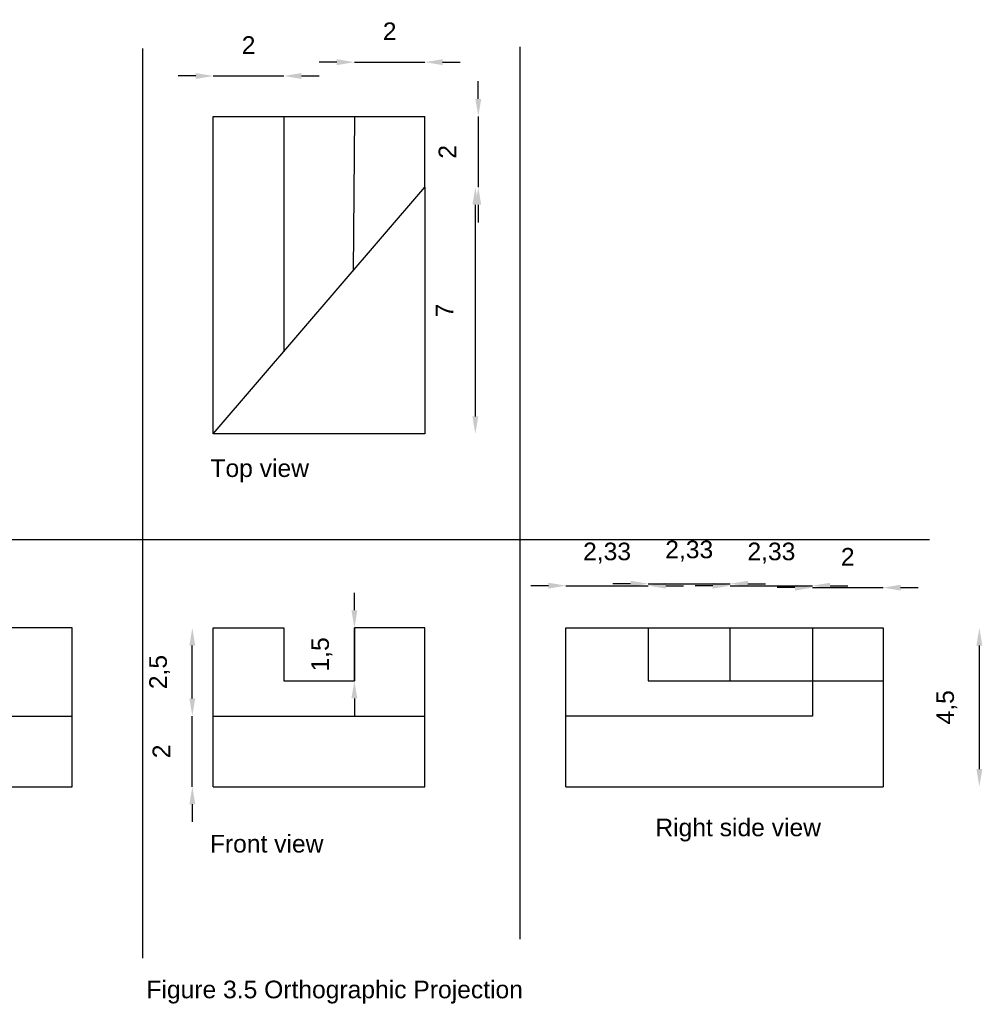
# Model space of a CAD drawing. Header units: feet. Extents: x 1692 to 1853, y 783 to 876.
# Tile 4 of 4: x 1826 to 1853, y 805 to 833. Entities that reach past the tile are written whole.
import ezdxf

# ---------------------------------------------------------------- set-up
doc = ezdxf.new("R2010")
doc.units = ezdxf.units.FT
doc.header["$LTSCALE"] = 20
doc.linetypes.add('ACAD_ISO02W100', pattern=[15, 12, -3])
doc.linetypes.add('HIDDEN', pattern=[9.525, 6.35, -3.175])
doc.styles.get("Standard").update_dxf_attribs({"font": 'Arial.ttf'})
doc.dimstyles.new('ISO-25', dxfattribs={"dimtxt": 0.5, "dimasz": 0.5, "dimexe": 1.25, "dimexo": 0.625, "dimtad": 1, "dimtoh": 1, "dimtxsty": 'Standard', "dimcen": 2.5, "dimse1": 1, "dimse2": 1, "dimadec": 0, "dimazin": 0, "dimtfac": 1, "dimtix": 1, "dimtmove": 0, "dimatfit": 3, "dimfxl": 1, "dimarcsym": 1})

# ---------------------------------------------------------------- blocks, each defined once
blk = doc.blocks.new('*D1')
at = {"color": 0, "linetype": 'ACAD_ISO02W100', "lineweight": -2, "transparency": 16777216}
for p, q in [((1830.873, 830.95), (1830.373, 830.95)), ((1831.373, 830.95), (1833.373, 830.95)), ((1833.873, 830.95), (1834.373, 830.95))]:
    blk.add_line(p, q, dxfattribs=at)
at = {"color": 0, "linetype": 'ACAD_ISO02W100', "transparency": 16777216}
for points in [[(1830.873, 831.033), (1830.873, 830.866), (1831.373, 830.95)], [(1833.873, 831.033), (1833.873, 830.866), (1833.373, 830.95)]]:
    blk.add_solid(points, dxfattribs=at)
at = {"layer": 'Defpoints', "color": 0, "linetype": 'ACAD_ISO02W100', "transparency": 16777216}
for p in [(1833.373, 830.95), (1831.373, 829.799), (1833.373, 829.797)]:
    blk.add_point(p, dxfattribs=at)
at = {"color": 0, "linetype": 'ACAD_ISO02W100', "transparency": 16777216, "insert": (1832.373, 831.826), "char_height": 0.5, "attachment_point": 5}
blk.add_mtext('2', dxfattribs=at)
blk = doc.blocks.new('*D2')
at = {"color": 0, "linetype": 'ACAD_ISO02W100', "lineweight": -2, "transparency": 16777216}
for p, q in [((1834.873, 831.342), (1834.373, 831.342)), ((1835.373, 831.342), (1837.373, 831.342)), ((1837.873, 831.342), (1838.373, 831.342))]:
    blk.add_line(p, q, dxfattribs=at)
at = {"color": 0, "linetype": 'ACAD_ISO02W100', "transparency": 16777216}
for points in [[(1834.873, 831.425), (1834.873, 831.258), (1835.373, 831.342)], [(1837.873, 831.425), (1837.873, 831.258), (1837.373, 831.342)]]:
    blk.add_solid(points, dxfattribs=at)
at = {"layer": 'Defpoints', "color": 0, "linetype": 'ACAD_ISO02W100', "transparency": 16777216}
for p in [(1837.373, 831.342), (1835.373, 829.799), (1837.373, 829.799)]:
    blk.add_point(p, dxfattribs=at)
at = {"color": 0, "linetype": 'ACAD_ISO02W100', "transparency": 16777216, "insert": (1836.373, 832.218), "char_height": 0.5, "attachment_point": 5}
blk.add_mtext('2', dxfattribs=at)
blk = doc.blocks.new('*D3')
at = {"color": 0, "linetype": 'ACAD_ISO02W100', "lineweight": -2, "transparency": 16777216}
for p, q in [((1838.887, 830.299), (1838.887, 830.799)), ((1838.887, 829.799), (1838.887, 827.799)), ((1838.887, 827.299), (1838.887, 826.799))]:
    blk.add_line(p, q, dxfattribs=at)
at = {"color": 0, "linetype": 'ACAD_ISO02W100', "transparency": 16777216}
for points in [[(1838.803, 830.299), (1838.97, 830.299), (1838.887, 829.799)], [(1838.803, 827.299), (1838.97, 827.299), (1838.887, 827.799)]]:
    blk.add_solid(points, dxfattribs=at)
at = {"layer": 'Defpoints', "color": 0, "linetype": 'ACAD_ISO02W100', "transparency": 16777216}
for p in [(1837.373, 829.799), (1837.373, 827.799), (1838.887, 827.799)]:
    blk.add_point(p, dxfattribs=at)
at = {"color": 0, "linetype": 'ACAD_ISO02W100', "transparency": 16777216, "insert": (1838.011, 828.799), "char_height": 0.5, "attachment_point": 5, "rotation": 90}
blk.add_mtext('2', dxfattribs=at)
blk = doc.blocks.new('*D4')
at = {"color": 0, "linetype": 'ACAD_ISO02W100', "lineweight": -2, "transparency": 16777216}
blk.add_line((1838.803, 821.299), (1838.803, 827.299), dxfattribs=at)
at = {"color": 0, "linetype": 'ACAD_ISO02W100', "transparency": 16777216}
for points in [[(1838.72, 827.299), (1838.887, 827.299), (1838.803, 827.799)], [(1838.72, 821.299), (1838.887, 821.299), (1838.803, 820.799)]]:
    blk.add_solid(points, dxfattribs=at)
at = {"layer": 'Defpoints', "color": 0, "linetype": 'ACAD_ISO02W100', "transparency": 16777216}
for p in [(1837.373, 827.799), (1838.803, 827.799), (1837.373, 820.799)]:
    blk.add_point(p, dxfattribs=at)
at = {"color": 0, "linetype": 'ACAD_ISO02W100', "transparency": 16777216, "insert": (1837.928, 824.299), "char_height": 0.5, "attachment_point": 5, "rotation": 90}
blk.add_mtext('7', dxfattribs=at)
blk = doc.blocks.new('*D5')
at = {"color": 0, "linetype": 'ACAD_ISO02W100', "lineweight": -2, "transparency": 16777216}
for p, q in [((1840.873, 816.498), (1840.373, 816.498)), ((1841.373, 816.498), (1843.703, 816.498)), ((1844.203, 816.498), (1844.703, 816.498))]:
    blk.add_line(p, q, dxfattribs=at)
at = {"color": 0, "linetype": 'ACAD_ISO02W100', "transparency": 16777216}
for points in [[(1840.873, 816.581), (1840.873, 816.414), (1841.373, 816.498)], [(1844.203, 816.581), (1844.203, 816.414), (1843.703, 816.498)]]:
    blk.add_solid(points, dxfattribs=at)
at = {"layer": 'Defpoints', "color": 0, "linetype": 'ACAD_ISO02W100', "transparency": 16777216}
for p in [(1843.703, 816.498), (1841.373, 815.299), (1843.703, 815.299)]:
    blk.add_point(p, dxfattribs=at)
at = {"color": 0, "linetype": 'ACAD_ISO02W100', "transparency": 16777216, "insert": (1842.538, 817.423), "char_height": 0.5, "attachment_point": 5}
blk.add_mtext('2,33', dxfattribs=at)
blk = doc.blocks.new('*D6')
at = {"color": 0, "linetype": 'ACAD_ISO02W100', "lineweight": -2, "transparency": 16777216}
for p, q in [((1843.203, 816.554), (1842.703, 816.554)), ((1843.703, 816.554), (1846.033, 816.554)), ((1846.533, 816.554), (1847.033, 816.554))]:
    blk.add_line(p, q, dxfattribs=at)
at = {"color": 0, "linetype": 'ACAD_ISO02W100', "transparency": 16777216}
for points in [[(1843.203, 816.637), (1843.203, 816.47), (1843.703, 816.554)], [(1846.533, 816.637), (1846.533, 816.47), (1846.033, 816.554)]]:
    blk.add_solid(points, dxfattribs=at)
at = {"layer": 'Defpoints', "color": 0, "linetype": 'ACAD_ISO02W100', "transparency": 16777216}
for p in [(1846.033, 816.554), (1843.703, 815.299), (1846.033, 815.299)]:
    blk.add_point(p, dxfattribs=at)
at = {"color": 0, "linetype": 'ACAD_ISO02W100', "transparency": 16777216, "insert": (1844.868, 817.479), "char_height": 0.5, "attachment_point": 5}
blk.add_mtext('2,33', dxfattribs=at)
blk = doc.blocks.new('*D7')
at = {"color": 0, "linetype": 'ACAD_ISO02W100', "lineweight": -2, "transparency": 16777216}
for p, q in [((1845.533, 816.498), (1845.033, 816.498)), ((1846.033, 816.498), (1848.363, 816.498)), ((1848.863, 816.498), (1849.363, 816.498))]:
    blk.add_line(p, q, dxfattribs=at)
at = {"color": 0, "linetype": 'ACAD_ISO02W100', "transparency": 16777216}
for points in [[(1845.533, 816.581), (1845.533, 816.414), (1846.033, 816.498)], [(1848.863, 816.581), (1848.863, 816.414), (1848.363, 816.498)]]:
    blk.add_solid(points, dxfattribs=at)
at = {"layer": 'Defpoints', "color": 0, "linetype": 'ACAD_ISO02W100', "transparency": 16777216}
for p in [(1848.363, 816.498), (1846.033, 815.299), (1848.363, 815.299)]:
    blk.add_point(p, dxfattribs=at)
at = {"color": 0, "linetype": 'ACAD_ISO02W100', "transparency": 16777216, "insert": (1847.198, 817.423), "char_height": 0.5, "attachment_point": 5}
blk.add_mtext('2,33', dxfattribs=at)
blk = doc.blocks.new('*D8')
at = {"color": 0, "linetype": 'ACAD_ISO02W100', "lineweight": -2, "transparency": 16777216}
for p, q in [((1847.863, 816.442), (1847.363, 816.442)), ((1848.363, 816.442), (1850.363, 816.442)), ((1850.863, 816.442), (1851.363, 816.442))]:
    blk.add_line(p, q, dxfattribs=at)
at = {"color": 0, "linetype": 'ACAD_ISO02W100', "transparency": 16777216}
for points in [[(1847.863, 816.525), (1847.863, 816.358), (1848.363, 816.442)], [(1850.863, 816.525), (1850.863, 816.358), (1850.363, 816.442)]]:
    blk.add_solid(points, dxfattribs=at)
at = {"layer": 'Defpoints', "color": 0, "linetype": 'ACAD_ISO02W100', "transparency": 16777216}
for p in [(1850.363, 816.442), (1848.363, 815.299), (1850.363, 815.299)]:
    blk.add_point(p, dxfattribs=at)
at = {"color": 0, "linetype": 'ACAD_ISO02W100', "transparency": 16777216, "insert": (1849.363, 817.318), "char_height": 0.5, "attachment_point": 5}
blk.add_mtext('2', dxfattribs=at)
blk = doc.blocks.new('*D9')
at = {"color": 0, "linetype": 'ACAD_ISO02W100', "lineweight": -2, "transparency": 16777216}
blk.add_line((1853.095, 811.299), (1853.095, 814.799), dxfattribs=at)
at = {"color": 0, "linetype": 'ACAD_ISO02W100', "transparency": 16777216}
for points in [[(1853.012, 814.799), (1853.179, 814.799), (1853.095, 815.299)], [(1853.012, 811.299), (1853.179, 811.299), (1853.095, 810.799)]]:
    blk.add_solid(points, dxfattribs=at)
at = {"layer": 'Defpoints', "color": 0, "linetype": 'ACAD_ISO02W100', "transparency": 16777216}
for p in [(1850.363, 815.299), (1853.095, 815.299), (1850.363, 810.799)]:
    blk.add_point(p, dxfattribs=at)
at = {"color": 0, "linetype": 'ACAD_ISO02W100', "transparency": 16777216, "insert": (1852.171, 813.049), "char_height": 0.5, "attachment_point": 5, "rotation": 90}
blk.add_mtext('4,5', dxfattribs=at)
blk = doc.blocks.new('*D10')
at = {"color": 0, "linetype": 'ACAD_ISO02W100', "lineweight": -2, "transparency": 16777216}
for p, q in [((1830.777, 813.299), (1830.777, 813.799)), ((1830.777, 810.799), (1830.777, 812.799)), ((1830.777, 810.299), (1830.777, 809.799))]:
    blk.add_line(p, q, dxfattribs=at)
at = {"color": 0, "linetype": 'ACAD_ISO02W100', "transparency": 16777216}
for points in [[(1830.694, 813.299), (1830.861, 813.299), (1830.777, 812.799)], [(1830.694, 810.299), (1830.861, 810.299), (1830.777, 810.799)]]:
    blk.add_solid(points, dxfattribs=at)
at = {"layer": 'Defpoints', "color": 0, "linetype": 'ACAD_ISO02W100', "transparency": 16777216}
for p in [(1830.777, 812.799), (1831.373, 812.799), (1831.373, 810.799)]:
    blk.add_point(p, dxfattribs=at)
at = {"color": 0, "linetype": 'ACAD_ISO02W100', "transparency": 16777216, "insert": (1829.901, 811.799), "char_height": 0.5, "attachment_point": 5, "rotation": 90}
blk.add_mtext('2', dxfattribs=at)
blk = doc.blocks.new('*D11')
at = {"color": 0, "linetype": 'ACAD_ISO02W100', "lineweight": -2, "transparency": 16777216}
blk.add_line((1830.777, 813.299), (1830.777, 814.799), dxfattribs=at)
at = {"color": 0, "linetype": 'ACAD_ISO02W100', "transparency": 16777216}
for points in [[(1830.694, 814.799), (1830.861, 814.799), (1830.777, 815.299)], [(1830.694, 813.299), (1830.861, 813.299), (1830.777, 812.799)]]:
    blk.add_solid(points, dxfattribs=at)
at = {"layer": 'Defpoints', "color": 0, "linetype": 'ACAD_ISO02W100', "transparency": 16777216}
for p in [(1830.777, 815.299), (1831.373, 815.299), (1831.373, 812.799)]:
    blk.add_point(p, dxfattribs=at)
at = {"color": 0, "linetype": 'ACAD_ISO02W100', "transparency": 16777216, "insert": (1829.852, 814.049), "char_height": 0.5, "attachment_point": 5, "rotation": 90}
blk.add_mtext('2,5', dxfattribs=at)
blk = doc.blocks.new('*D12')
at = {"color": 0, "linetype": 'ACAD_ISO02W100', "lineweight": -2, "transparency": 16777216}
for p, q in [((1835.373, 815.799), (1835.373, 816.299)), ((1835.373, 815.299), (1835.373, 813.799)), ((1835.373, 813.299), (1835.373, 812.799))]:
    blk.add_line(p, q, dxfattribs=at)
at = {"color": 0, "linetype": 'ACAD_ISO02W100', "transparency": 16777216}
for points in [[(1835.289, 815.799), (1835.456, 815.799), (1835.373, 815.299)], [(1835.289, 813.299), (1835.456, 813.299), (1835.373, 813.799)]]:
    blk.add_solid(points, dxfattribs=at)
at = {"layer": 'Defpoints', "color": 0, "linetype": 'ACAD_ISO02W100', "transparency": 16777216}
for p in [(1833.373, 815.299), (1833.373, 813.799), (1835.373, 813.799)]:
    blk.add_point(p, dxfattribs=at)
at = {"color": 0, "linetype": 'ACAD_ISO02W100', "transparency": 16777216, "insert": (1834.447, 814.549), "char_height": 0.5, "attachment_point": 5, "rotation": 90}
blk.add_mtext('1,5', dxfattribs=at)

msp = doc.modelspace()

# ---------------------------------------------------------------- linework, layer by layer
for p, q in [((1829.367, 831.729), (1829.367, 805.94)), ((1840.06, 831.778), (1840.06, 806.479)), ((1831.373, 820.799), (1831.373, 829.799)), ((1831.373, 829.799), (1831.373, 829.799)), ((1831.373, 829.799), (1833.373, 829.799)), ((1833.373, 829.799), (1833.368, 823.126)), ((1833.373, 829.799), (1833.373, 829.799)), ((1833.373, 829.799), (1835.373, 829.799)), ((1835.373, 829.799), (1835.338, 825.425)), ((1835.373, 829.799), (1835.373, 829.799)), ((1835.373, 829.799), (1835.373, 829.799)), ((1835.373, 829.799), (1837.373, 829.799)), ((1837.373, 827.799), (1837.373, 829.799)), ((1837.373, 829.799), (1837.373, 829.799)), ((1831.373, 820.799), (1837.373, 827.799)), ((1837.373, 827.799), (1837.373, 827.799)), ((1837.373, 827.799), (1837.373, 820.799)), ((1837.373, 820.799), (1831.373, 820.799)), ((1831.373, 820.799), (1831.373, 820.799)), ((1837.373, 820.799), (1837.373, 820.799)), ((1813.916, 817.805), (1851.685, 817.805)), ((1851.685, 817.805), (1851.685, 817.805)), ((1827.373, 815.299), (1825.043, 815.299)), ((1827.373, 812.799), (1827.373, 815.299)), ((1827.373, 815.299), (1827.373, 815.299)), ((1831.373, 812.799), (1831.373, 815.299)), ((1831.373, 815.299), (1831.373, 815.299)), ((1831.373, 815.299), (1833.373, 815.299)), ((1833.373, 815.299), (1833.373, 815.299)), ((1833.373, 815.299), (1833.373, 813.799)), ((1837.373, 815.299), (1835.373, 815.299)), ((1835.373, 813.799), (1835.373, 815.299)), ((1837.373, 815.299), (1837.373, 815.299)), ((1837.373, 812.799), (1837.373, 815.299)), ((1841.373, 812.799), (1841.373, 815.299)), ((1841.373, 815.299), (1841.373, 815.299)), ((1841.373, 815.299), (1843.703, 815.299)), ((1843.703, 815.299), (1843.703, 815.299)), ((1843.703, 815.299), (1843.703, 815.299)), ((1843.703, 815.299), (1846.033, 815.299)), ((1843.703, 815.299), (1843.703, 813.799)), ((1846.033, 815.299), (1846.033, 815.299)), ((1846.033, 815.299), (1848.363, 815.299)), ((1846.033, 813.799), (1846.033, 815.299)), ((1848.363, 815.299), (1848.363, 815.299)), ((1848.363, 815.299), (1850.363, 815.299)), ((1848.363, 815.299), (1848.363, 812.799)), ((1850.363, 815.299), (1850.363, 815.299)), ((1850.363, 815.299), (1850.363, 810.799)), ((1833.373, 813.799), (1833.373, 813.799)), ((1833.373, 813.799), (1835.373, 813.799)), ((1835.373, 813.799), (1835.373, 813.799)), ((1843.703, 813.799), (1843.703, 813.799)), ((1843.703, 813.799), (1846.033, 813.799)), ((1846.033, 813.799), (1846.033, 813.799)), ((1827.373, 810.799), (1827.373, 812.799)), ((1827.373, 812.799), (1827.373, 812.799)), ((1841.373, 810.799), (1841.373, 812.799)), ((1841.373, 812.799), (1841.373, 812.799)), ((1848.363, 812.799), (1841.373, 812.799)), ((1848.363, 812.799), (1848.363, 812.799)), ((1818.053, 810.799), (1827.373, 810.799)), ((1827.373, 810.799), (1827.373, 810.799)), ((1841.373, 810.799), (1841.373, 810.799)), ((1841.373, 810.799), (1841.373, 810.799)), ((1841.373, 810.799), (1850.363, 810.799)), ((1850.363, 810.799), (1850.363, 810.799)), ((1850.363, 810.799), (1850.363, 810.799))]:
    msp.add_line(p, q)
at = {"linetype": 'ACAD_ISO02W100'}
for p, q in [((1835.373, 829.799), (1837.373, 829.799)), ((1837.373, 829.799), (1837.373, 829.799)), ((1831.373, 812.799), (1831.373, 815.299)), ((1831.373, 815.299), (1831.373, 815.299)), ((1846.033, 813.799), (1850.363, 813.799)), ((1820.053, 812.799), (1827.373, 812.799)), ((1831.373, 810.799), (1831.373, 812.799)), ((1831.373, 812.799), (1831.373, 812.799)), ((1831.373, 812.799), (1837.373, 812.799)), ((1837.373, 812.799), (1837.373, 812.799))]:
    msp.add_line(p, q, dxfattribs=at)
at = {"linetype": 'HIDDEN'}
for p, q in [((1831.373, 810.799), (1831.373, 812.799)), ((1831.373, 812.799), (1831.373, 812.799)), ((1837.373, 810.799), (1837.373, 812.799)), ((1837.373, 812.799), (1837.373, 812.799)), ((1831.373, 810.799), (1837.373, 810.799)), ((1837.373, 810.799), (1837.373, 810.799))]:
    msp.add_line(p, q, dxfattribs=at)

# ---------------------------------------------------------------- texts
at = {"linetype": 'ACAD_ISO02W100', "char_height": 0.5, "attachment_point": 1}
for s, width, insert in [('Top view', 6.24161, (1831.291, 820.08)), ('\\pxqc;Right side view', 9.09921, (1841.706, 809.894)), ('Front view', 6.39023, (1831.275, 809.432)), ('\\pxqc;Figure 3.5 Orthographic Projection', 18.77709, (1825.425, 805.299))]:
    msp.add_mtext_dynamic_manual_height_columns(s, width=width, gutter_width=12.5, heights=[0], dxfattribs=dict(at, insert=insert))

# ---------------------------------------------------------------- dimensions: what is measured, and where the dimension line sits
at = {"linetype": 'ACAD_ISO02W100'}
for base, p1, p2, picture, middle in [((1837.373, 831.342), (1835.373, 829.799), (1837.373, 829.799), '*D2', (1836.373, 832.218)), ((1833.373, 830.95), (1831.373, 829.799), (1833.373, 829.797), '*D1', (1832.373, 831.826)), ((1843.703, 816.498), (1841.373, 815.299), (1843.703, 815.299), '*D5', (1842.538, 817.423)), ((1846.033, 816.554), (1843.703, 815.299), (1846.033, 815.299), '*D6', (1844.868, 817.479)), ((1848.363, 816.498), (1846.033, 815.299), (1848.363, 815.299), '*D7', (1847.198, 817.423)), ((1850.363, 816.442), (1848.363, 815.299), (1850.363, 815.299), '*D8', (1849.363, 817.318))]:
    dim = msp.add_linear_dim(base=base, p1=p1, p2=p2, dimstyle='ISO-25', dxfattribs=at)
    dim.commit()
    dim.dimension.update_dxf_attribs({"geometry": picture, "text_midpoint": middle})
for base, p1, p2, picture, middle in [((1838.887, 827.799), (1837.373, 829.799), (1837.373, 827.799), '*D3', (1838.011, 828.799)), ((1838.803, 827.799), (1837.373, 820.799), (1837.373, 827.799), '*D4', (1837.928, 824.299)), ((1835.373, 813.799), (1833.373, 815.299), (1833.373, 813.799), '*D12', (1834.447, 814.549)), ((1830.777, 815.299), (1831.373, 812.799), (1831.373, 815.299), '*D11', (1829.852, 814.049)), ((1853.095, 815.299), (1850.363, 810.799), (1850.363, 815.299), '*D9', (1852.171, 813.049)), ((1830.777, 812.799), (1831.373, 810.799), (1831.373, 812.799), '*D10', (1829.901, 811.799))]:
    dim = msp.add_linear_dim(base=base, p1=p1, p2=p2, angle=90, dimstyle='ISO-25', dxfattribs=at)
    dim.commit()
    dim.dimension.update_dxf_attribs({"geometry": picture, "text_midpoint": middle})

doc.saveas('drawing.dxf')
